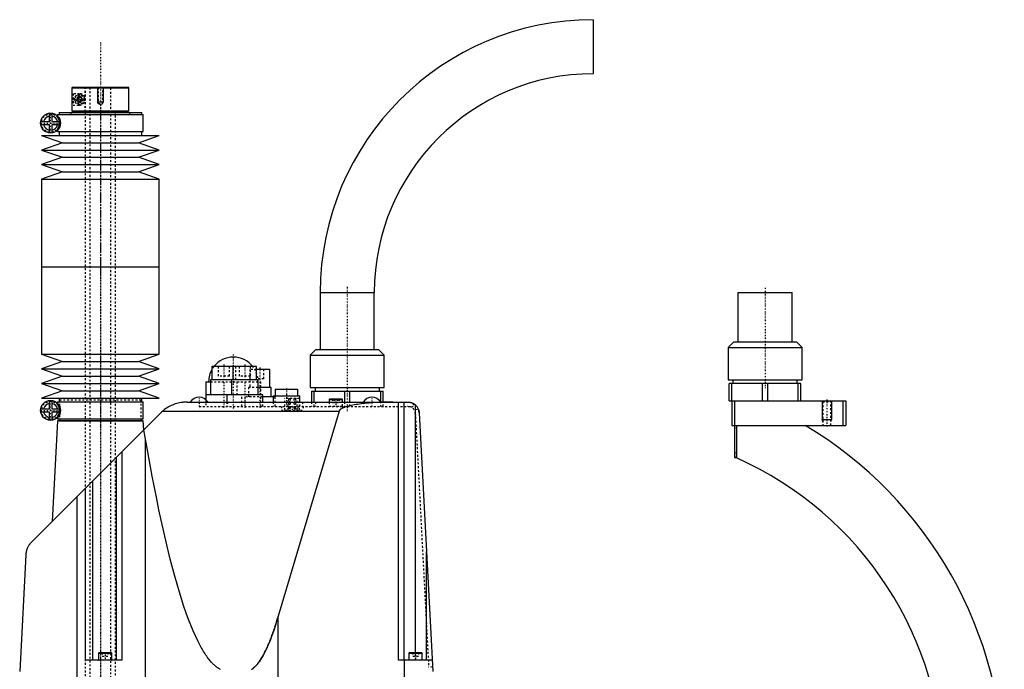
# Model space of a CAD drawing. Extents: x -392 to 171, y -1 to 595.
# Tile 5 of 5: x -392 to 126, y 253 to 595. Entities that reach past the tile are written whole.
import ezdxf

# ---------------------------------------------------------------- set-up
doc = ezdxf.new("R2010")
doc.units = 0
doc.linetypes.add('CENTER', pattern=[1.5, 0.45, -0.5, 0.05, -0.5])
doc.linetypes.add('DASHED', pattern=[2, 1, -1])
for name, color, linetype in [('AM_0', 7, 'CONTINUOUS'), ('AM_10', 7, 'CONTINUOUS'), ('AM_3', 7, 'DASHED'), ('AM_7', 7, 'CENTER')]:
    doc.layers.add(name, color=color, linetype=linetype)

msp = doc.modelspace()

# ---------------------------------------------------------------- linework, layer by layer
at = {"layer": 'AM_0', "color": 7, "linetype": 'CONTINUOUS'}
for p, q in [((-90.45, 595), (-90.45, 566.5)), ((-364.48, 559.5), (-364.98, 559)), ((-364.98, 559), (-335, 559)), ((-364.98, 559), (-364.98, 547)), ((-364.48, 559.5), (-335.5, 559.5)), ((-335, 559), (-335.5, 559.5)), ((-335, 547), (-335, 559)), ((-376.85, 541.4), (-376.85, 545.72)), ((-375.65, 545.72), (-375.65, 541.4)), ((-372.55, 545), (-372.55, 544.22)), ((-372.55, 545), (-327.45, 545)), ((-371.75, 546), (-371.75, 545)), ((-371.75, 546), (-328.25, 546)), ((-364.98, 547), (-335, 547)), ((-364.98, 547), (-364.48, 546.5)), ((-364.48, 546.5), (-335.5, 546.5)), ((-358, 546.5), (-358, 546)), ((-342, 546), (-342, 546.5)), ((-335.5, 546.5), (-335, 547)), ((-328.25, 545), (-328.25, 546)), ((-327.45, 536), (-327.45, 545)), ((-381.42, 541.4), (-376.85, 541.4)), ((-376.85, 539.6), (-381.42, 539.6)), ((-376.85, 535.28), (-376.85, 539.6)), ((-375.65, 541.4), (-371.08, 541.4)), ((-375.65, 539.6), (-375.65, 535.28)), ((-371.08, 539.6), (-375.65, 539.6)), ((-372.55, 536.78), (-372.55, 536)), ((-372.55, 536), (-327.45, 536)), ((-371.75, 536), (-371.75, 534)), ((-328.25, 534), (-328.25, 536)), ((-381, 534), (-370, 530.15)), ((-381, 534), (-319, 534)), ((-370, 530.15), (-381, 526.31)), ((-370, 530.15), (-330, 530.15)), ((-330, 530.15), (-319, 534)), ((-319, 526.31), (-330, 530.15)), ((-381, 526.31), (-370, 522.47)), ((-381, 526.31), (-319, 526.31)), ((-330, 522.47), (-319, 526.31)), ((-370, 522.47), (-381, 518.62)), ((-381, 518.62), (-370, 514.77)), ((-381, 518.62), (-319, 518.62)), ((-370, 522.47), (-330, 522.47)), ((-319, 518.62), (-330, 522.47)), ((-330, 514.77), (-319, 518.62)), ((-370, 514.77), (-381, 510.93)), ((-370, 514.77), (-330, 514.77)), ((-319, 510.93), (-330, 514.77)), ((-381, 510.93), (-381, 464.79)), ((-381, 510.93), (-319, 510.93)), ((-319, 464.79), (-319, 510.93)), ((-381, 464.79), (-319, 464.79)), ((-381, 464.79), (-381, 418.65)), ((-381, 464.79), (-319, 464.79)), ((-319, 418.65), (-319, 464.79)), ((-234.25, 451.2), (-234.25, 421.2)), ((-234.25, 451.2), (-205.75, 451.2)), ((-205.75, 421.2), (-205.75, 451.2)), ((-14.25, 451.2), (-14.25, 425.2)), ((-14.25, 451.2), (14.25, 451.2)), ((14.25, 425.2), (14.25, 451.2)), ((-16.5, 425.2), (-19.5, 422.2)), ((-16.5, 425.2), (16.5, 425.2)), ((19.5, 422.2), (16.5, 425.2)), ((-236.5, 421.2), (-239.5, 418.2)), ((-236.5, 421.2), (-203.5, 421.2)), ((-200.5, 418.2), (-203.5, 421.2)), ((-19.5, 422.2), (-19.5, 405.2)), ((-19.5, 422.2), (19.5, 422.2)), ((19.5, 405.2), (19.5, 422.2)), ((-381, 418.65), (-370, 414.81)), ((-381, 418.65), (-319, 418.65)), ((-370, 414.81), (-381, 410.96)), ((-370, 414.81), (-330, 414.81)), ((-330, 414.81), (-319, 418.65)), ((-319, 410.96), (-330, 414.81)), ((-239.5, 418.2), (-239.5, 401.2)), ((-239.5, 418.2), (-200.5, 418.2)), ((-200.5, 401.2), (-200.5, 418.2)), ((-381, 410.96), (-370, 407.12)), ((-381, 410.96), (-319, 410.96)), ((-330, 407.12), (-319, 410.96)), ((-291.25, 412.2), (-291.25, 405.2)), ((-267.75, 412.2), (-291.25, 412.2)), ((-280.25, 412.2), (-280.25, 405.2)), ((-267.75, 405.2), (-267.75, 412.2)), ((-260.75, 410.7), (-267.75, 410.7)), ((-260.75, 401.2), (-260.75, 410.7)), ((-370, 407.12), (-381, 403.27)), ((-370, 407.12), (-330, 407.12)), ((-319, 403.27), (-330, 407.12)), ((-292, 405.2), (-292, 397.2)), ((-267, 405.2), (-292, 405.2)), ((-281, 405.2), (-281, 397.2)), ((-267, 397.2), (-267, 405.2)), ((-19.5, 405.2), (19.5, 405.2)), ((-16.89, 405.2), (-16.89, 403.2)), ((16.89, 403.2), (16.89, 405.2)), ((-381, 403.27), (-370, 399.43)), ((-381, 403.27), (-319, 403.27)), ((-370, 399.43), (-381, 395.58)), ((-370, 399.43), (-330, 399.43)), ((-330, 399.43), (-319, 403.27)), ((-319, 395.58), (-330, 399.43)), ((-294.5, 404.2), (-294.5, 394.78)), ((-294.5, 404.2), (-292, 404.2)), ((-260, 401.2), (-267, 401.2)), ((-260, 396.2), (-260, 401.2)), ((-258, 400.2), (-258, 396.7)), ((-258, 400.2), (-246, 400.2)), ((-246, 396.7), (-246, 400.2)), ((-239.5, 401.2), (-200.5, 401.2)), ((-236.9, 401.2), (-236.9, 399.2)), ((-203.1, 399.2), (-203.1, 401.2)), ((-18.85, 394.2), (-18.85, 403.2)), ((18.85, 403.2), (-18.85, 403.2)), ((-17.44, 394.2), (-17.44, 403.2)), ((-1.41, 394.2), (-1.41, 403.2)), ((1.41, 394.2), (1.41, 403.2)), ((17.44, 394.2), (17.44, 403.2)), ((18.85, 394.2), (18.85, 403.2)), ((-381, 395.58), (-319, 395.58)), ((-376.85, 389.98), (-376.85, 394.3)), ((-375.65, 394.3), (-375.65, 389.98)), ((-371.75, 395.58), (-371.75, 393.58)), ((-328.25, 393.58), (-328.25, 395.58)), ((-264.5, 397.2), (-294.5, 397.2)), ((-283.5, 397.2), (-283.5, 393.5)), ((-264.5, 393.5), (-264.5, 397.2)), ((-259, 396.2), (-264.5, 396.2)), ((-259, 396.7), (-259, 393.5)), ((-259, 396.7), (-245, 396.7)), ((-245, 393.5), (-245, 396.7)), ((-238.85, 399.2), (-201.15, 399.2)), ((-238.85, 399.2), (-238.85, 393.5)), ((-237.44, 393.5), (-237.44, 399.2)), ((-229.1, 395.2), (-229.5, 394.8)), ((-229.5, 394.8), (-229.5, 393.5)), ((-229.5, 394.8), (-222.5, 394.8)), ((-229.1, 395.2), (-222.9, 395.2)), ((-222.5, 394.8), (-222.9, 395.2)), ((-222.5, 393.5), (-222.5, 394.8)), ((-221.41, 399.2), (-221.41, 393.5)), ((-218.59, 393.5), (-218.59, 399.2)), ((-202.56, 399.2), (-202.56, 393.84)), ((-201.15, 393.5), (-201.15, 399.2)), ((-18.85, 394.2), (42.5, 394.2)), ((-17.5, 394.2), (-17.5, 381.2)), ((-16, 394.2), (-16, 364.2)), ((41, 394.2), (41, 381.2)), ((42.5, 394.2), (42.5, 381.2)), ((-381.42, 389.98), (-376.85, 389.98)), ((-375.65, 389.98), (-371.08, 389.98)), ((-372.55, 393.58), (-372.55, 392.8)), ((-372.55, 393.58), (-327.45, 393.58)), ((-327.45, 384.58), (-327.45, 393.58)), ((-304.21, 393.5), (-188.14, 393.5)), ((-193, 257.5), (-193, 393.5)), ((-190, 257.5), (-190, 393.5)), ((-184, 261.5), (-184, 391.85)), ((-386.36, 319.57), (-318.36, 387.64)), ((-376.85, 388.18), (-381.42, 388.18)), ((-376.85, 383.86), (-376.85, 388.18)), ((-375.65, 388.18), (-375.65, 383.86)), ((-371.08, 388.18), (-375.65, 388.18)), ((-372.55, 385.36), (-372.55, 384.58)), ((-372.55, 384.58), (-327.45, 384.58)), ((-371.75, 384.58), (-371.75, 383.58)), ((-328.25, 383.58), (-328.25, 384.58)), ((-317.14, 388.76), (-224.27, 388.76)), ((-224.27, 388.76), (-256.35, 280.58)), ((-182.14, 387.81), (-175, 251.5)), ((-372.57, 383.5), (-375.34, 330.6)), ((-327.43, 383.5), (-372.57, 383.5)), ((-371.75, 383.58), (-328.25, 383.58)), ((-371.5, 383.58), (-371.5, 383.5)), ((-328.5, 383.5), (-328.5, 383.58)), ((-327.18, 378.81), (-327.43, 383.5)), ((-326.23, 373.93), (-327.09, 378.9)), ((-17.5, 381.2), (42.5, 381.2)), ((-15, 381.2), (-15, 364.02)), ((-326.23, 202.5), (-326.23, 373.93)), ((-341.69, 364.29), (-341.69, 257.5)), ((-338.69, 367.29), (-338.69, 257.5)), ((-16, 364.2), (-15, 364.2)), ((-357.91, 257.5), (-357.91, 348.05)), ((-357.81, 257.5), (-357.81, 348.15)), ((-354.07, 257.5), (-354.07, 351.89)), ((-362.3, 202.5), (-362.3, 343.66)), ((-389.28, 312.91), (-392.5, 251.5)), ((-178.31, 257.5), (-178.31, 314.66)), ((-256.35, 202.5), (-256.35, 280.58)), ((-350.6, 261.5), (-351, 261.1)), ((-351, 261.1), (-351, 257.6)), ((-351, 261.1), (-344, 261.1)), ((-350.6, 261.5), (-344.4, 261.5)), ((-344, 261.1), (-344.4, 261.5)), ((-344, 257.6), (-344, 261.1)), ((-187.1, 261.5), (-187.5, 261.1)), ((-187.5, 261.1), (-187.5, 257.6)), ((-187.5, 261.1), (-180.5, 261.1)), ((-187.1, 261.5), (-180.9, 261.5)), ((-180.5, 261.1), (-180.9, 261.5)), ((-180.5, 257.6), (-180.5, 261.1)), ((-338.69, 257.5), (-357.91, 257.5)), ((-351, 257.6), (-344, 257.6)), ((-175.31, 257.5), (-193, 257.5)), ((-189.87, 202.5), (-189.87, 257.5)), ((-187.5, 257.6), (-180.5, 257.6))]:
    msp.add_line(p, q, dxfattribs=at)
for points in [[(-359.75, 553, 0), (-359.75, 552.99, 0), (-359.75, 552.98, 0), (-359.75, 552.96, 0), (-359.75, 552.96, 0), (-359.75, 552.95, 0), (-359.75, 552.93, 0), (-359.75, 552.92, 0), (-359.75, 552.9, 0), (-359.75, 552.89, 0), (-359.76, 552.87, 0), (-359.76, 552.87, 0), (-359.76, 552.86, 0), (-359.76, 552.85, 0), (-359.76, 552.83, 0), (-359.76, 552.82, 0), (-359.77, 552.8, 0), (-359.77, 552.79, 0), (-359.77, 552.78, 0), (-359.77, 552.77, 0), (-359.77, 552.76, 0), (-359.78, 552.74, 0), (-359.78, 552.73, 0), (-359.78, 552.73, 0), (-359.78, 552.71, 0), (-359.79, 552.7, 0), (-359.79, 552.69, 0), (-359.79, 552.68, 0), (-359.79, 552.67, 0), (-359.8, 552.66, 0), (-359.8, 552.64, 0), (-359.81, 552.63, 0), (-359.81, 552.61, 0), (-359.81, 552.61, 0), (-359.82, 552.6, 0), (-359.82, 552.58, 0), (-359.83, 552.57, 0), (-359.83, 552.56, 0), (-359.84, 552.54, 0), (-359.84, 552.53, 0), (-359.84, 552.52, 0), (-359.85, 552.52, 0), (-359.85, 552.5, 0), (-359.86, 552.49, 0), (-359.86, 552.48, 0), (-359.87, 552.46, 0), (-359.88, 552.45, 0), (-359.88, 552.44, 0), (-359.88, 552.44, 0), (-359.89, 552.42, 0), (-359.9, 552.41, 0), (-359.9, 552.4, 0), (-359.91, 552.39, 0), (-359.92, 552.38, 0), (-359.92, 552.37, 0), (-359.92, 552.36, 0), (-359.93, 552.35, 0), (-359.94, 552.34, 0), (-359.95, 552.33, 0), (-359.95, 552.32, 0), (-359.96, 552.3, 0), (-359.97, 552.3, 0), (-359.97, 552.29, 0), (-359.98, 552.28, 0), (-359.98, 552.27, 0), (-359.99, 552.27, 0), (-360.01, 552.23, 0), (-360.06, 552.17, 0), (-360.11, 552.12, 0), (-360.17, 552.07, 0), (-360.22, 552.02, 0), (-360.28, 551.98, 0), (-360.31, 551.96, 0), (-360.34, 551.94, 0), (-360.4, 551.9, 0), (-360.47, 551.87, 0), (-360.5, 551.86, 0), (-360.53, 551.84, 0), (-360.59, 551.82, 0), (-360.66, 551.8, 0), (-360.69, 551.79, 0), (-360.72, 551.78, 0), (-360.79, 551.77, 0), (-360.85, 551.76, 0), (-360.91, 551.75, 0), (-360.97, 551.75, 0), (-361.03, 551.75, 0), (-361.06, 551.75, 0), (-361.09, 551.75, 0), (-361.15, 551.76, 0), (-361.22, 551.77, 0), (-361.28, 551.78, 0), (-361.34, 551.8, 0), (-361.4, 551.81, 0), (-361.43, 551.83, 0), (-361.46, 551.84, 0), (-361.51, 551.86, 0), (-361.57, 551.89, 0), (-361.63, 551.92, 0), (-361.68, 551.95, 0), (-361.74, 551.99, 0), (-361.76, 552.01, 0), (-361.79, 552.03, 0), (-361.84, 552.07, 0), (-361.89, 552.12, 0), (-361.93, 552.17, 0), (-361.97, 552.22, 0), (-362.02, 552.27, 0), (-362.04, 552.3, 0), (-362.06, 552.33, 0), (-362.08, 552.37, 0), (-362.09, 552.38, 0), (-362.09, 552.39, 0), (-362.1, 552.4, 0), (-362.1, 552.4, 0), (-362.1, 552.42, 0), (-362.11, 552.43, 0), (-362.12, 552.44, 0), (-362.12, 552.45, 0), (-362.13, 552.46, 0), (-362.13, 552.47, 0), (-362.13, 552.47, 0), (-362.14, 552.49, 0), (-362.14, 552.5, 0), (-362.15, 552.51, 0), (-362.16, 552.52, 0), (-362.16, 552.54, 0), (-362.16, 552.54, 0), (-362.17, 552.55, 0), (-362.17, 552.56, 0), (-362.18, 552.57, 0), (-362.18, 552.59, 0), (-362.18, 552.6, 0), (-362.19, 552.61, 0), (-362.19, 552.62, 0), (-362.19, 552.63, 0), (-362.2, 552.64, 0), (-362.2, 552.65, 0), (-362.2, 552.67, 0), (-362.21, 552.68, 0), (-362.21, 552.69, 0), (-362.21, 552.7, 0), (-362.22, 552.71, 0), (-362.22, 552.72, 0), (-362.22, 552.73, 0), (-362.22, 552.74, 0), (-362.22, 552.75, 0), (-362.23, 552.76, 0), (-362.23, 552.78, 0), (-362.23, 552.78, 0), (-362.23, 552.79, 0), (-362.23, 552.8, 0), (-362.24, 552.82, 0), (-362.24, 552.83, 0), (-362.24, 552.85, 0), (-362.24, 552.86, 0), (-362.24, 552.87, 0), (-362.24, 552.88, 0), (-362.25, 552.89, 0), (-362.25, 552.91, 0), (-362.25, 552.92, 0), (-362.25, 552.93, 0), (-362.25, 552.95, 0), (-362.25, 552.96, 0), (-362.25, 552.96, 0), (-362.25, 552.98, 0), (-362.25, 552.99, 0), (-362.25, 553, 0), (-362.25, 553.01, 0), (-362.25, 553.02, 0), (-362.25, 553.04, 0), (-362.25, 553.04, 0), (-362.25, 553.05, 0), (-362.25, 553.07, 0), (-362.25, 553.08, 0), (-362.25, 553.09, 0), (-362.25, 553.11, 0), (-362.24, 553.12, 0), (-362.24, 553.13, 0), (-362.24, 553.14, 0), (-362.24, 553.15, 0), (-362.24, 553.17, 0), (-362.24, 553.18, 0), (-362.23, 553.2, 0), (-362.23, 553.21, 0), (-362.23, 553.22, 0), (-362.23, 553.22, 0), (-362.23, 553.24, 0), (-362.22, 553.25, 0), (-362.22, 553.26, 0), (-362.22, 553.27, 0), (-362.22, 553.28, 0), (-362.22, 553.29, 0), (-362.21, 553.3, 0), (-362.21, 553.31, 0), (-362.21, 553.32, 0), (-362.2, 553.33, 0), (-362.2, 553.35, 0), (-362.2, 553.36, 0), (-362.19, 553.37, 0), (-362.19, 553.38, 0), (-362.19, 553.39, 0), (-362.18, 553.4, 0), (-362.18, 553.41, 0), (-362.18, 553.43, 0), (-362.17, 553.44, 0), (-362.17, 553.45, 0), (-362.16, 553.46, 0), (-362.16, 553.46, 0), (-362.16, 553.48, 0), (-362.15, 553.49, 0), (-362.14, 553.5, 0), (-362.14, 553.51, 0), (-362.13, 553.53, 0), (-362.13, 553.53, 0), (-362.13, 553.54, 0), (-362.12, 553.55, 0), (-362.12, 553.56, 0), (-362.11, 553.57, 0), (-362.1, 553.58, 0), (-362.1, 553.6, 0), (-362.1, 553.6, 0), (-362.09, 553.61, 0), (-362.09, 553.62, 0), (-362.08, 553.63, 0), (-362.06, 553.67, 0), (-362.04, 553.7, 0), (-362.02, 553.73, 0), (-361.97, 553.78, 0), (-361.93, 553.83, 0), (-361.89, 553.88, 0), (-361.84, 553.93, 0), (-361.79, 553.97, 0), (-361.76, 553.99, 0), (-361.74, 554.01, 0), (-361.68, 554.05, 0), (-361.63, 554.08, 0), (-361.57, 554.11, 0), (-361.51, 554.14, 0), (-361.46, 554.16, 0), (-361.43, 554.17, 0), (-361.4, 554.19, 0), (-361.34, 554.2, 0), (-361.28, 554.22, 0), (-361.22, 554.23, 0), (-361.15, 554.24, 0), (-361.09, 554.25, 0), (-361.06, 554.25, 0), (-361.03, 554.25, 0), (-360.97, 554.25, 0), (-360.91, 554.25, 0), (-360.85, 554.24, 0), (-360.79, 554.23, 0), (-360.72, 554.22, 0), (-360.69, 554.21, 0), (-360.66, 554.2, 0), (-360.59, 554.18, 0), (-360.53, 554.16, 0), (-360.5, 554.14, 0), (-360.47, 554.13, 0), (-360.4, 554.1, 0), (-360.34, 554.06, 0), (-360.31, 554.04, 0), (-360.28, 554.02, 0), (-360.22, 553.98, 0), (-360.17, 553.93, 0), (-360.11, 553.88, 0), (-360.06, 553.83, 0), (-360.01, 553.77, 0), (-359.99, 553.73, 0), (-359.98, 553.73, 0), (-359.98, 553.72, 0), (-359.97, 553.71, 0), (-359.97, 553.7, 0), (-359.96, 553.7, 0), (-359.95, 553.68, 0), (-359.95, 553.67, 0), (-359.94, 553.66, 0), (-359.93, 553.65, 0), (-359.92, 553.64, 0), (-359.92, 553.63, 0), (-359.92, 553.62, 0), (-359.91, 553.61, 0), (-359.9, 553.6, 0), (-359.9, 553.59, 0), (-359.89, 553.58, 0), (-359.88, 553.56, 0), (-359.88, 553.56, 0), (-359.88, 553.55, 0), (-359.87, 553.54, 0), (-359.86, 553.52, 0), (-359.86, 553.51, 0), (-359.85, 553.5, 0), (-359.85, 553.48, 0), (-359.84, 553.48, 0), (-359.84, 553.47, 0), (-359.84, 553.46, 0), (-359.83, 553.44, 0), (-359.83, 553.43, 0), (-359.82, 553.42, 0), (-359.82, 553.4, 0), (-359.81, 553.39, 0), (-359.81, 553.39, 0), (-359.81, 553.37, 0), (-359.8, 553.36, 0), (-359.8, 553.34, 0), (-359.79, 553.33, 0), (-359.79, 553.32, 0), (-359.79, 553.31, 0), (-359.79, 553.3, 0), (-359.78, 553.29, 0), (-359.78, 553.27, 0), (-359.78, 553.27, 0), (-359.78, 553.26, 0), (-359.77, 553.24, 0), (-359.77, 553.23, 0), (-359.77, 553.22, 0), (-359.77, 553.21, 0), (-359.77, 553.2, 0), (-359.76, 553.18, 0), (-359.76, 553.17, 0), (-359.76, 553.15, 0), (-359.76, 553.14, 0), (-359.76, 553.13, 0), (-359.76, 553.13, 0), (-359.75, 553.11, 0), (-359.75, 553.1, 0), (-359.75, 553.08, 0), (-359.75, 553.07, 0), (-359.75, 553.05, 0), (-359.75, 553.04, 0), (-359.75, 553.04, 0), (-359.75, 553.02, 0), (-359.75, 553.01, 0), (-359.75, 553, 0)], [(-304.21, 393.5, 0), (-304.57, 393.5, 0), (-305.3, 393.47, 0), (-306.04, 393.42, 0), (-306.41, 393.38, 0), (-306.79, 393.33, 0), (-307.55, 393.22, 0), (-308.31, 393.08, 0), (-309.07, 392.9, 0), (-309.83, 392.7, 0), (-310.57, 392.46, 0), (-310.94, 392.33, 0), (-311.31, 392.2, 0), (-312.03, 391.91, 0), (-312.74, 391.59, 0), (-313.42, 391.26, 0), (-314.1, 390.89, 0), (-314.79, 390.48, 0), (-315.13, 390.26, 0), (-315.48, 390.03, 0), (-316.16, 389.54, 0), (-316.55, 389.25, 0), (-316.65, 389.16, 0), (-316.76, 389.07, 0), (-316.82, 389.03, 0), (-316.87, 388.98, 0), (-316.98, 388.9, 0), (-317.09, 388.81, 0), (-317.14, 388.76, 0)], [(-196.02, 393.5, 0), (-197.22, 393.5, 0), (-199.59, 393.46, 0), (-201.94, 393.39, 0), (-203.11, 393.34, 0), (-204.25, 393.28, 0), (-206.51, 393.14, 0), (-208.68, 392.97, 0), (-210.77, 392.77, 0), (-212.75, 392.53, 0), (-214.61, 392.27, 0), (-215.5, 392.13, 0), (-216.34, 391.98, 0), (-217.93, 391.66, 0), (-219.36, 391.33, 0), (-220.62, 390.97, 0), (-221.28, 390.75, 0), (-221.46, 390.69, 0), (-221.63, 390.63, 0), (-221.71, 390.59, 0), (-221.8, 390.56, 0), (-221.96, 390.5, 0), (-222.11, 390.43, 0), (-222.26, 390.37, 0), (-222.41, 390.3, 0), (-222.55, 390.24, 0), (-222.62, 390.2, 0), (-222.69, 390.17, 0), (-222.82, 390.1, 0), (-222.94, 390.04, 0), (-223, 390, 0), (-223.06, 389.97, 0), (-223.18, 389.9, 0), (-223.28, 389.84, 0), (-223.34, 389.8, 0), (-223.39, 389.77, 0), (-223.49, 389.7, 0), (-223.58, 389.63, 0), (-223.67, 389.56, 0), (-223.75, 389.49, 0), (-223.82, 389.42, 0), (-223.86, 389.39, 0), (-223.9, 389.36, 0), (-223.96, 389.29, 0), (-224.02, 389.22, 0), (-224.07, 389.15, 0), (-224.12, 389.08, 0), (-224.17, 389.01, 0), (-224.19, 388.97, 0), (-224.2, 388.94, 0), (-224.24, 388.87, 0), (-224.25, 388.83, 0), (-224.26, 388.81, 0), (-224.26, 388.8, 0), (-224.26, 388.8, 0), (-224.26, 388.79, 0), (-224.27, 388.78, 0), (-224.27, 388.77, 0), (-224.27, 388.76, 0)], [(-188.14, 393.5, 0), (-188.04, 393.5, 0), (-187.83, 393.49, 0), (-187.62, 393.48, 0), (-187.51, 393.47, 0), (-187.4, 393.46, 0), (-187.17, 393.42, 0), (-186.93, 393.38, 0), (-186.69, 393.32, 0), (-186.43, 393.25, 0), (-186.18, 393.17, 0), (-186.05, 393.13, 0), (-185.92, 393.08, 0), (-185.67, 392.97, 0), (-185.42, 392.85, 0), (-185.18, 392.72, 0), (-184.95, 392.59, 0), (-184.73, 392.44, 0), (-184.62, 392.36, 0), (-184.51, 392.28, 0), (-184.3, 392.12, 0), (-184.1, 391.94, 0), (-184, 391.85, 0)], [(-188.14, 393.5, 0), (-188.05, 393.5, 0), (-187.89, 393.5, 0), (-187.73, 393.49, 0), (-187.65, 393.48, 0), (-187.57, 393.47, 0), (-187.41, 393.46, 0), (-187.25, 393.43, 0), (-187.09, 393.41, 0), (-186.93, 393.38, 0), (-186.77, 393.34, 0), (-186.69, 393.32, 0), (-186.61, 393.3, 0), (-186.45, 393.26, 0), (-186.3, 393.21, 0), (-186.15, 393.16, 0), (-185.99, 393.1, 0), (-185.84, 393.04, 0), (-185.77, 393.01, 0), (-185.69, 392.98, 0), (-185.55, 392.91, 0), (-185.4, 392.84, 0), (-185.33, 392.8, 0)], [(-182.56, 389.71, 0), (-182.54, 389.66, 0), (-182.5, 389.56, 0), (-182.46, 389.46, 0), (-182.45, 389.41, 0), (-182.43, 389.36, 0), (-182.4, 389.25, 0), (-182.37, 389.15, 0), (-182.34, 389.04, 0), (-182.31, 388.94, 0), (-182.29, 388.83, 0), (-182.27, 388.78, 0), (-182.26, 388.73, 0), (-182.24, 388.62, 0), (-182.22, 388.51, 0), (-182.2, 388.41, 0), (-182.19, 388.3, 0), (-182.18, 388.19, 0), (-182.17, 388.14, 0), (-182.16, 388.08, 0), (-182.15, 387.98, 0), (-182.15, 387.87, 0), (-182.14, 387.81, 0)], [(-317.14, 388.76, 0), (-317.35, 388.58, 0), (-317.76, 388.21, 0), (-318.17, 387.83, 0), (-318.36, 387.64, 0)], [(-286.7, 252.45, 0), (-287.11, 252.67, 0), (-287.52, 252.9, 0), (-287.93, 253.15, 0), (-288.33, 253.43, 0), (-288.74, 253.72, 0), (-288.94, 253.88, 0), (-289.15, 254.04, 0), (-289.55, 254.38, 0), (-289.96, 254.74, 0), (-290.17, 254.92, 0), (-290.37, 255.12, 0), (-290.78, 255.52, 0), (-291.18, 255.94, 0), (-291.39, 256.16, 0), (-291.59, 256.39, 0), (-292, 256.85, 0), (-292.4, 257.34, 0), (-292.81, 257.84, 0), (-293.22, 258.37, 0), (-293.62, 258.92, 0), (-293.83, 259.2, 0), (-294.03, 259.49, 0), (-294.44, 260.08, 0), (-294.84, 260.7, 0), (-295.25, 261.33, 0), (-295.66, 261.98, 0), (-296.06, 262.66, 0), (-296.27, 263.01, 0), (-296.47, 263.36, 0), (-296.87, 264.07, 0), (-297.28, 264.81, 0), (-298.7, 267.57, 0), (-301.13, 272.88, 0), (-303.56, 278.95, 0), (-304.77, 282.27, 0), (-305.98, 285.78, 0), (-308.39, 293.36, 0), (-310.8, 301.69, 0), (-313.2, 310.76, 0), (-315.59, 320.58, 0), (-317.97, 331.15, 0), (-319.16, 336.71, 0), (-320.34, 342.45, 0), (-322.71, 354.49, 0), (-325.06, 367.27, 0), (-326.23, 373.93, 0)], [(-386.36, 319.57, 0), (-386.49, 319.44, 0), (-386.73, 319.18, 0), (-386.97, 318.91, 0), (-387.08, 318.77, 0), (-387.19, 318.63, 0), (-387.41, 318.34, 0), (-387.62, 318.03, 0), (-387.83, 317.7, 0), (-388.03, 317.36, 0), (-388.22, 317.01, 0), (-388.31, 316.83, 0), (-388.39, 316.64, 0), (-388.56, 316.26, 0), (-388.71, 315.86, 0), (-388.84, 315.45, 0), (-388.92, 315.2, 0), (-388.94, 315.13, 0), (-388.96, 315.06, 0), (-388.97, 315.03, 0), (-388.97, 314.99, 0), (-388.99, 314.92, 0), (-389.01, 314.85, 0), (-389.03, 314.77, 0), (-389.05, 314.7, 0), (-389.06, 314.62, 0), (-389.07, 314.59, 0), (-389.08, 314.55, 0), (-389.09, 314.47, 0), (-389.11, 314.4, 0), (-389.12, 314.36, 0), (-389.12, 314.32, 0), (-389.14, 314.25, 0), (-389.15, 314.17, 0), (-389.16, 314.13, 0), (-389.16, 314.09, 0), (-389.17, 314.02, 0), (-389.19, 313.94, 0), (-389.2, 313.86, 0), (-389.21, 313.78, 0), (-389.22, 313.7, 0), (-389.22, 313.66, 0), (-389.23, 313.62, 0), (-389.24, 313.54, 0), (-389.24, 313.46, 0), (-389.25, 313.38, 0), (-389.26, 313.29, 0), (-389.26, 313.21, 0), (-389.27, 313.17, 0), (-389.27, 313.13, 0), (-389.28, 313.04, 0), (-389.28, 312.96, 0), (-389.28, 312.91, 0)], [(-256.35, 280.58, 0), (-256.83, 278.99, 0), (-257.78, 275.95, 0), (-258.74, 273.08, 0), (-259.22, 271.71, 0), (-259.7, 270.39, 0), (-260.67, 267.88, 0), (-261.63, 265.54, 0), (-262.59, 263.39, 0), (-263.56, 261.41, 0), (-264.52, 259.62, 0), (-265.01, 258.78, 0), (-265.49, 258, 0), (-266.46, 256.56, 0), (-267.02, 255.8, 0), (-267.18, 255.6, 0), (-267.35, 255.4, 0), (-267.43, 255.3, 0), (-267.51, 255.2, 0), (-267.67, 255.01, 0), (-267.83, 254.83, 0), (-267.99, 254.65, 0), (-268.15, 254.47, 0), (-268.31, 254.3, 0), (-268.39, 254.22, 0), (-268.48, 254.14, 0), (-268.64, 253.98, 0), (-268.8, 253.82, 0), (-268.96, 253.68, 0), (-269.12, 253.53, 0), (-269.28, 253.39, 0), (-269.36, 253.32, 0), (-269.44, 253.26, 0), (-269.61, 253.13, 0), (-269.77, 253, 0), (-269.93, 252.88, 0), (-270.09, 252.77, 0), (-270.25, 252.66, 0), (-270.33, 252.6, 0)]]:
    msp.add_polyline3d(points, dxfattribs=at)
for centre in [(-376.25, 540.5), (-376.25, 389.08)]:
    msp.add_circle(centre, 5.25, dxfattribs=at)
for centre, radius, start, end in [((-90.45, 451.2), 143.8, 90, 180), ((-90.45, 451.2), 115.3, 90, 180), ((-376.25, 540.5), 3.75, 99.2069, 166.1135), ((-376.25, 540.5), 3.75, 193.8865, 260.7931), ((-376.25, 540.5), 3.75, 13.8865, 80.7931), ((-376.25, 540.5), 3.75, 279.2069, 346.1135), ((-280, 404.2), 13, 37.9799, 142.0201), ((-280, 404.2), 13, 149.9267, 180), ((-298, 390.33), 5.66, 34.0607, 145.9393), ((-207, 390.33), 5.66, 34.0607, 145.9393), ((-376.25, 389.08), 3.75, 99.2069, 166.1135), ((-376.25, 389.08), 3.75, 13.8865, 80.7931), ((-188.14, 387.5), 6, 3, 62.1059), ((-376.25, 389.08), 3.75, 193.8865, 260.7931), ((-376.25, 389.08), 3.75, 279.2069, 346.1135), ((-90, 196), 216, 0, 59.0267), ((-90, 196), 184, 0, 65.9453), ((-350.9, 257.6), 0.1, 180, 270), ((-344.1, 257.6), 0.1, 270, 0), ((-187.4, 257.6), 0.1, 180, 270), ((-180.6, 257.6), 0.1, 270, 0)]:
    msp.add_arc(centre, radius, start, end, dxfattribs=at)
at = {"layer": 'AM_10', "color": 7, "linetype": 'CONTINUOUS'}
for p, q in [((-351.5, 559.5), (-351.5, 551.5)), ((-348.5, 559.5), (-348.5, 551.5)), ((-348.5, 551.5), (-351.5, 551.5)), ((-351.23, 551.03), (-351.5, 551.5)), ((-348.77, 551.03), (-348.5, 551.5)), ((30, 394.2), (30, 384.2)), ((35, 394.2), (35, 384.2)), ((30.43, 383.2), (30, 384.2)), ((30, 384.2), (35, 384.2)), ((34.57, 383.2), (35, 384.2))]:
    msp.add_line(p, q, dxfattribs=at)
msp.add_arc((-361, 553), 0.974, 75, 15, dxfattribs=at)
at = {"layer": 'AM_3', "color": 6, "linetype": 'DASHED'}
for p, q in [((-361, 556), (-364.39, 556)), ((-364.39, 556), (-364.39, 550)), ((-358, 559.5), (-358, 546.5)), ((-357.96, 546.5), (-357.96, 559.5)), ((-355.75, 559.5), (-355.5, 559.25)), ((-355.5, 559.25), (-355.5, 90)), ((-355.5, 559.25), (-344.5, 559.25)), ((-351.5, 559.5), (-351.23, 559.23)), ((-351.23, 559.23), (-351.23, 550.75)), ((-351.23, 559.23), (-348.77, 559.23)), ((-348.77, 559.23), (-348.5, 559.5)), ((-348.77, 550.75), (-348.77, 559.23)), ((-344.5, 559.25), (-344.25, 559.5)), ((-344.5, 90), (-344.5, 559.25)), ((-364.39, 550), (-361, 550)), ((-362.25, 553.72), (-361, 554.44)), ((-362.25, 552.28), (-362.25, 553.72)), ((-361, 551.56), (-362.25, 552.28)), ((-361, 554.44), (-359.75, 553.72)), ((-359.75, 552.28), (-361, 551.56)), ((-359.75, 553.72), (-359.75, 552.28)), ((-351.23, 550.75), (-350, 550.42)), ((-351.23, 550.75), (-348.77, 550.75)), ((-350, 550.42), (-348.77, 550.75)), ((-365.5, 546), (-365.5, 545)), ((-364.73, 546.75), (-364.98, 547)), ((-358, 546), (-358, 133.5)), ((-342, 133.5), (-342, 546)), ((-334.5, 545), (-334.5, 546)), ((-372.55, 544.22), (-372.55, 543.56)), ((-371.44, 538.41), (-371.44, 542.59)), ((-372.55, 537.44), (-372.55, 536.78)), ((-288, 412.2), (-288, 407.2)), ((-282, 407.2), (-282, 412.2)), ((-278.75, 405.2), (-278.75, 412.2)), ((-277, 412.2), (-277, 407.2)), ((-271.25, 410.7), (-271.25, 401.2)), ((-267.75, 410.7), (-271.25, 410.7)), ((-271, 407.2), (-271, 412.2)), ((-268, 410.7), (-268, 405.7)), ((-264, 405.7), (-264, 410.7)), ((-282, 407.2), (-288, 407.2)), ((-278, 397.2), (-278, 405.2)), ((-271, 407.2), (-277, 407.2)), ((-264, 405.7), (-268, 405.7)), ((-292, 404.2), (-265.5, 404.2)), ((-272, 401.2), (-272, 396.2)), ((-267, 401.2), (-272, 401.2)), ((-265.5, 391.2), (-265.5, 404.2)), ((-371.5, 394.5), (-371.5, 383.58)), ((-328.5, 394.5), (-371.5, 394.5)), ((-328.5, 383.58), (-328.5, 394.5)), ((-294.5, 394.78), (-294.5, 391.2)), ((-275.5, 391.2), (-275.5, 397.2)), ((-274, 396.2), (-274, 391.2)), ((-264.5, 396.2), (-274, 396.2)), ((-258, 396.2), (-259, 396.2)), ((-258, 391.2), (-258, 396.2)), ((-252.89, 389.2), (-252.89, 395.3)), ((-245.09, 395.3), (-252.89, 395.3)), ((-251.13, 389.2), (-251.13, 395.3)), ((-251.12, 389.2), (-251.12, 395.3)), ((-250.92, 395.3), (-250.92, 390.3)), ((-249.92, 390.3), (-249.92, 395.3)), ((-248.08, 395.3), (-248.08, 390.3)), ((-247.08, 390.3), (-247.08, 395.3)), ((-246.33, 389.2), (-246.33, 395.3)), ((-246.32, 389.2), (-246.32, 395.3)), ((-245.09, 389.2), (-245.09, 395.3)), ((-227.73, 395.2), (-227.73, 393.2)), ((-226.87, 395.2), (-226.87, 393.2)), ((-225.13, 395.2), (-225.13, 393.2)), ((-224.27, 395.2), (-224.27, 393.2)), ((30, 394.2), (30.43, 393.77)), ((34.57, 393.77), (35, 394.2)), ((-372.55, 392.8), (-372.55, 392.14)), ((-371.44, 386.99), (-371.44, 391.17)), ((-298, 393.5), (-298, 391.2)), ((-298, 391.2), (-185.33, 391.2)), ((-283.5, 393.5), (-283.5, 391.2)), ((-283, 393.5), (-283, 391.2)), ((-264.5, 391.2), (-264.5, 393.5)), ((-259, 393.5), (-259, 391.2)), ((-254.7, 391.2), (-254.7, 389.2)), ((-254.7, 389.2), (-243.3, 389.2)), ((-250.92, 390.3), (-249.92, 390.3)), ((-250.71, 391.2), (-250.71, 389.2)), ((-250.55, 391.2), (-250.55, 389.2)), ((-248.08, 390.3), (-247.08, 390.3)), ((-247.45, 389.2), (-247.45, 391.2)), ((-246.11, 391.2), (-246.11, 389.2)), ((-245, 391.2), (-245, 393.5)), ((-243.53, 393.5), (-243.53, 391.2)), ((-243.3, 391.2), (-243.3, 389.2)), ((-238.85, 393.5), (-238.85, 391.2)), ((-237.44, 391.2), (-237.44, 393.5)), ((-236.69, 393.5), (-236.69, 391.2)), ((-229.5, 393.5), (-229.5, 391.3)), ((-229.5, 391.3), (-222.5, 391.3)), ((-227.73, 393.2), (-224.27, 393.2)), ((-222.5, 391.3), (-222.5, 393.5)), ((-221.41, 393.5), (-221.41, 391.2)), ((-218.59, 391.2), (-218.59, 393.5)), ((-202.56, 393.84), (-202.56, 391.2)), ((-201.15, 391.2), (-201.15, 393.5)), ((-185.33, 392.8), (-185.33, 391.2)), ((-184.26, 389.62), (-182.56, 389.71)), ((-184.26, 389.62), (-177.14, 253.75)), ((30.43, 393.77), (30.43, 381.2)), ((30.43, 393.77), (34.57, 393.77)), ((34.57, 381.2), (34.57, 393.77)), ((-372.55, 386.02), (-372.55, 385.36)), ((-184.2, 387.41), (-184.14, 387.41)), ((-15, 381.2), (21.16, 381.2)), ((-341.6, 257.5), (-341.6, 364.38)), ((-341.5, 257.5), (-341.5, 364.48)), ((-15, 364.2), (-15, 367.85)), ((-349, 261.5), (-349, 259.5)), ((-349, 259.5), (-346, 259.5)), ((-347.5, 261.5), (-347.5, 259.5)), ((-346, 261.5), (-346, 259.5)), ((-185.5, 261.5), (-185.5, 259.5)), ((-185.5, 259.5), (-182.5, 259.5)), ((-184, 257.5), (-184, 261.5)), ((-182.5, 261.5), (-182.5, 259.5)), ((-175.12, 253.85), (-177.14, 253.75))]:
    msp.add_line(p, q, dxfattribs=at)
for points in [[(-372.55, 537.44, 0), (-372.55, 537.45, 0), (-372.51, 537.49, 0), (-372.47, 537.55, 0), (-372.45, 537.56, 0), (-372.44, 537.58, 0), (-372.43, 537.59, 0), (-372.42, 537.6, 0), (-372.4, 537.63, 0), (-372.39, 537.65, 0), (-372.38, 537.66, 0), (-372.37, 537.68, 0), (-372.35, 537.71, 0), (-372.33, 537.74, 0), (-372.31, 537.75, 0), (-372.3, 537.77, 0), (-372.28, 537.8, 0), (-372.26, 537.84, 0), (-372.23, 537.88, 0), (-372.21, 537.91, 0), (-372.18, 537.96, 0), (-372.17, 537.98, 0), (-372.15, 538, 0), (-372.12, 538.05, 0), (-372.1, 538.1, 0), (-372.07, 538.15, 0), (-372.04, 538.2, 0), (-372.01, 538.26, 0), (-371.99, 538.28, 0), (-371.98, 538.31, 0), (-371.95, 538.38, 0), (-371.91, 538.44, 0), (-371.88, 538.51, 0), (-371.85, 538.58, 0), (-371.82, 538.65, 0), (-371.8, 538.69, 0), (-371.79, 538.73, 0), (-371.76, 538.81, 0), (-371.72, 538.9, 0), (-371.69, 538.99, 0), (-371.66, 539.09, 0), (-371.63, 539.19, 0), (-371.62, 539.25, 0), (-371.6, 539.3, 0), (-371.57, 539.42, 0), (-371.56, 539.5, 0), (-371.55, 539.52, 0), (-371.55, 539.54, 0), (-371.54, 539.55, 0), (-371.54, 539.56, 0), (-371.54, 539.58, 0), (-371.53, 539.61, 0), (-371.53, 539.63, 0), (-371.53, 539.65, 0), (-371.52, 539.67, 0), (-371.52, 539.68, 0), (-371.52, 539.7, 0), (-371.51, 539.72, 0), (-371.51, 539.74, 0), (-371.51, 539.77, 0), (-371.5, 539.79, 0), (-371.5, 539.81, 0), (-371.5, 539.83, 0), (-371.5, 539.84, 0), (-371.49, 539.86, 0), (-371.49, 539.89, 0), (-371.49, 539.91, 0), (-371.48, 539.93, 0), (-371.48, 539.96, 0), (-371.48, 539.97, 0), (-371.48, 539.98, 0), (-371.48, 540.01, 0), (-371.47, 540.03, 0), (-371.47, 540.05, 0), (-371.47, 540.06, 0), (-371.47, 540.08, 0), (-371.47, 540.11, 0), (-371.46, 540.12, 0), (-371.46, 540.13, 0), (-371.46, 540.16, 0), (-371.46, 540.18, 0), (-371.46, 540.21, 0), (-371.46, 540.23, 0), (-371.46, 540.26, 0), (-371.46, 540.27, 0), (-371.45, 540.29, 0), (-371.45, 540.31, 0), (-371.45, 540.34, 0), (-371.45, 540.36, 0), (-371.45, 540.39, 0), (-371.45, 540.41, 0), (-371.45, 540.42, 0), (-371.45, 540.44, 0), (-371.45, 540.46, 0), (-371.45, 540.49, 0), (-371.45, 540.5, 0), (-371.45, 540.51, 0), (-371.45, 540.54, 0), (-371.45, 540.56, 0), (-371.45, 540.58, 0), (-371.45, 540.59, 0), (-371.45, 540.61, 0), (-371.45, 540.64, 0), (-371.45, 540.66, 0), (-371.45, 540.69, 0), (-371.45, 540.71, 0), (-371.46, 540.73, 0), (-371.46, 540.74, 0), (-371.46, 540.77, 0), (-371.46, 540.79, 0), (-371.46, 540.82, 0), (-371.46, 540.84, 0), (-371.46, 540.87, 0), (-371.46, 540.88, 0), (-371.47, 540.89, 0), (-371.47, 540.92, 0), (-371.47, 540.94, 0), (-371.47, 540.95, 0), (-371.47, 540.97, 0), (-371.48, 540.99, 0), (-371.48, 541.02, 0), (-371.48, 541.03, 0), (-371.48, 541.04, 0), (-371.48, 541.07, 0), (-371.49, 541.09, 0), (-371.49, 541.11, 0), (-371.49, 541.14, 0), (-371.5, 541.16, 0), (-371.5, 541.17, 0), (-371.5, 541.19, 0), (-371.5, 541.21, 0), (-371.51, 541.23, 0), (-371.51, 541.26, 0), (-371.51, 541.28, 0), (-371.52, 541.3, 0), (-371.52, 541.32, 0), (-371.52, 541.33, 0), (-371.53, 541.35, 0), (-371.53, 541.37, 0), (-371.53, 541.39, 0), (-371.54, 541.42, 0), (-371.54, 541.44, 0), (-371.54, 541.45, 0), (-371.55, 541.46, 0), (-371.55, 541.48, 0), (-371.56, 541.5, 0), (-371.57, 541.58, 0), (-371.6, 541.7, 0), (-371.62, 541.75, 0), (-371.63, 541.81, 0), (-371.66, 541.91, 0), (-371.69, 542.01, 0), (-371.72, 542.1, 0), (-371.76, 542.19, 0), (-371.79, 542.27, 0), (-371.8, 542.31, 0), (-371.82, 542.35, 0), (-371.85, 542.42, 0), (-371.88, 542.49, 0), (-371.91, 542.56, 0), (-371.95, 542.62, 0), (-371.98, 542.69, 0), (-371.99, 542.72, 0), (-372.01, 542.74, 0), (-372.04, 542.8, 0), (-372.07, 542.85, 0), (-372.1, 542.9, 0), (-372.12, 542.95, 0), (-372.15, 543, 0), (-372.17, 543.02, 0), (-372.18, 543.04, 0), (-372.21, 543.09, 0), (-372.23, 543.12, 0), (-372.26, 543.16, 0), (-372.28, 543.2, 0), (-372.3, 543.23, 0), (-372.31, 543.25, 0), (-372.33, 543.26, 0), (-372.35, 543.29, 0), (-372.37, 543.32, 0), (-372.38, 543.34, 0), (-372.39, 543.35, 0), (-372.4, 543.37, 0), (-372.42, 543.4, 0), (-372.43, 543.41, 0), (-372.44, 543.42, 0), (-372.45, 543.44, 0), (-372.47, 543.45, 0), (-372.51, 543.51, 0), (-372.55, 543.55, 0), (-372.55, 543.56, 0)], [(-372.55, 386.02, 0), (-372.55, 386.03, 0), (-372.51, 386.07, 0), (-372.47, 386.13, 0), (-372.45, 386.14, 0), (-372.44, 386.16, 0), (-372.43, 386.17, 0), (-372.42, 386.18, 0), (-372.4, 386.21, 0), (-372.39, 386.23, 0), (-372.38, 386.24, 0), (-372.37, 386.26, 0), (-372.35, 386.29, 0), (-372.33, 386.32, 0), (-372.31, 386.33, 0), (-372.3, 386.35, 0), (-372.28, 386.38, 0), (-372.26, 386.42, 0), (-372.23, 386.46, 0), (-372.21, 386.49, 0), (-372.18, 386.54, 0), (-372.17, 386.56, 0), (-372.15, 386.58, 0), (-372.12, 386.63, 0), (-372.1, 386.68, 0), (-372.07, 386.73, 0), (-372.04, 386.78, 0), (-372.01, 386.84, 0), (-371.99, 386.86, 0), (-371.98, 386.89, 0), (-371.95, 386.96, 0), (-371.91, 387.02, 0), (-371.88, 387.09, 0), (-371.85, 387.16, 0), (-371.82, 387.23, 0), (-371.8, 387.27, 0), (-371.79, 387.31, 0), (-371.76, 387.39, 0), (-371.72, 387.48, 0), (-371.69, 387.57, 0), (-371.66, 387.67, 0), (-371.63, 387.77, 0), (-371.62, 387.83, 0), (-371.6, 387.88, 0), (-371.57, 388, 0), (-371.56, 388.08, 0), (-371.55, 388.1, 0), (-371.55, 388.12, 0), (-371.54, 388.13, 0), (-371.54, 388.14, 0), (-371.54, 388.16, 0), (-371.53, 388.19, 0), (-371.53, 388.21, 0), (-371.53, 388.23, 0), (-371.52, 388.25, 0), (-371.52, 388.26, 0), (-371.52, 388.28, 0), (-371.51, 388.3, 0), (-371.51, 388.32, 0), (-371.51, 388.35, 0), (-371.5, 388.37, 0), (-371.5, 388.39, 0), (-371.5, 388.41, 0), (-371.5, 388.42, 0), (-371.49, 388.44, 0), (-371.49, 388.47, 0), (-371.49, 388.49, 0), (-371.48, 388.51, 0), (-371.48, 388.54, 0), (-371.48, 388.55, 0), (-371.48, 388.56, 0), (-371.48, 388.59, 0), (-371.47, 388.61, 0), (-371.47, 388.63, 0), (-371.47, 388.64, 0), (-371.47, 388.66, 0), (-371.47, 388.69, 0), (-371.46, 388.7, 0), (-371.46, 388.71, 0), (-371.46, 388.74, 0), (-371.46, 388.76, 0), (-371.46, 388.79, 0), (-371.46, 388.81, 0), (-371.46, 388.84, 0), (-371.46, 388.85, 0), (-371.45, 388.87, 0), (-371.45, 388.89, 0), (-371.45, 388.92, 0), (-371.45, 388.94, 0), (-371.45, 388.97, 0), (-371.45, 388.99, 0), (-371.45, 389, 0), (-371.45, 389.02, 0), (-371.45, 389.04, 0), (-371.45, 389.07, 0), (-371.45, 389.08, 0), (-371.45, 389.09, 0), (-371.45, 389.12, 0), (-371.45, 389.14, 0), (-371.45, 389.16, 0), (-371.45, 389.17, 0), (-371.45, 389.19, 0), (-371.45, 389.22, 0), (-371.45, 389.24, 0), (-371.45, 389.27, 0), (-371.45, 389.29, 0), (-371.46, 389.31, 0), (-371.46, 389.32, 0), (-371.46, 389.35, 0), (-371.46, 389.37, 0), (-371.46, 389.4, 0), (-371.46, 389.42, 0), (-371.46, 389.45, 0), (-371.46, 389.46, 0), (-371.47, 389.47, 0), (-371.47, 389.5, 0), (-371.47, 389.52, 0), (-371.47, 389.53, 0), (-371.47, 389.55, 0), (-371.48, 389.57, 0), (-371.48, 389.6, 0), (-371.48, 389.61, 0), (-371.48, 389.62, 0), (-371.48, 389.65, 0), (-371.49, 389.67, 0), (-371.49, 389.69, 0), (-371.49, 389.72, 0), (-371.5, 389.74, 0), (-371.5, 389.75, 0), (-371.5, 389.77, 0), (-371.5, 389.79, 0), (-371.51, 389.81, 0), (-371.51, 389.84, 0), (-371.51, 389.86, 0), (-371.52, 389.88, 0), (-371.52, 389.9, 0), (-371.52, 389.91, 0), (-371.53, 389.93, 0), (-371.53, 389.95, 0), (-371.53, 389.97, 0), (-371.54, 390, 0), (-371.54, 390.02, 0), (-371.54, 390.03, 0), (-371.55, 390.04, 0), (-371.55, 390.06, 0), (-371.56, 390.08, 0), (-371.57, 390.16, 0), (-371.6, 390.28, 0), (-371.62, 390.33, 0), (-371.63, 390.39, 0), (-371.66, 390.49, 0), (-371.69, 390.59, 0), (-371.72, 390.68, 0), (-371.76, 390.77, 0), (-371.79, 390.85, 0), (-371.8, 390.89, 0), (-371.82, 390.93, 0), (-371.85, 391, 0), (-371.88, 391.07, 0), (-371.91, 391.14, 0), (-371.95, 391.2, 0), (-371.98, 391.27, 0), (-371.99, 391.3, 0), (-372.01, 391.32, 0), (-372.04, 391.38, 0), (-372.07, 391.43, 0), (-372.1, 391.48, 0), (-372.12, 391.53, 0), (-372.15, 391.58, 0), (-372.17, 391.6, 0), (-372.18, 391.62, 0), (-372.21, 391.67, 0), (-372.23, 391.7, 0), (-372.26, 391.74, 0), (-372.28, 391.78, 0), (-372.3, 391.81, 0), (-372.31, 391.83, 0), (-372.33, 391.84, 0), (-372.35, 391.87, 0), (-372.37, 391.9, 0), (-372.38, 391.92, 0), (-372.39, 391.93, 0), (-372.4, 391.95, 0), (-372.42, 391.98, 0), (-372.43, 391.99, 0), (-372.44, 392, 0), (-372.45, 392.02, 0), (-372.47, 392.03, 0), (-372.51, 392.09, 0), (-372.55, 392.13, 0), (-372.55, 392.14, 0)], [(-270.33, 252.6, 0), (-270.25, 252.66, 0), (-270.09, 252.77, 0), (-269.93, 252.88, 0), (-269.77, 253, 0), (-269.61, 253.13, 0), (-269.44, 253.26, 0), (-269.36, 253.32, 0), (-269.28, 253.39, 0), (-269.12, 253.53, 0), (-268.96, 253.68, 0), (-268.8, 253.82, 0), (-268.64, 253.98, 0), (-268.48, 254.14, 0), (-268.39, 254.22, 0), (-268.31, 254.3, 0), (-268.15, 254.47, 0), (-267.99, 254.65, 0), (-267.83, 254.83, 0), (-267.67, 255.01, 0), (-267.51, 255.2, 0), (-267.43, 255.3, 0), (-267.35, 255.4, 0), (-267.18, 255.6, 0), (-267.02, 255.8, 0), (-266.46, 256.56, 0), (-265.49, 258, 0), (-265.01, 258.78, 0), (-264.52, 259.62, 0), (-263.56, 261.41, 0), (-262.59, 263.39, 0), (-261.63, 265.54, 0), (-260.67, 267.88, 0), (-259.7, 270.39, 0), (-259.22, 271.71, 0), (-258.74, 273.08, 0), (-257.78, 275.95, 0), (-256.83, 278.99, 0), (-256.35, 280.58, 0)]]:
    msp.add_polyline3d(points, dxfattribs=at)
for centre, radius in [((-361, 553), 2.75), ((-361, 553), 2.65), ((-361, 553), 2.35), ((-361, 553), 1.6), ((-361, 553), 1.25), ((-376.25, 540.5), 4.8), ((-376.25, 389.08), 4.8)]:
    msp.add_circle(centre, radius, dxfattribs=at)
for centre, radius, start, end in [((-361, 553), 3, 270, 90), ((-280, 404.2), 13, 142.0201, 149.9267), ((-280, 404.2), 13, 0, 37.9799), ((-229.4, 391.3), 0.1, 180, 270), ((-222.6, 391.3), 0.1, 270, 0), ((-188.2, 387.2), 4, 3, 90)]:
    msp.add_arc(centre, radius, start, end, dxfattribs=at)
at = {"layer": 'AM_7', "color": 4, "linetype": 'CENTER'}
for p, q in [((-350, 582.98), (-350, 66.53)), ((-361, 549.85), (-361, 556.15)), ((-364.15, 553), (-357.85, 553)), ((-350, 550.06), (-350, 460.73)), ((-376.25, 535.46), (-376.25, 545.54)), ((-381.29, 540.5), (-371.21, 540.5)), ((-350, 468.85), (-350, 379.52)), ((-220, 454.2), (-220, 388.2)), ((0, 453.6), (0, 400.8)), ((-350, 421), (-350, 146)), ((-280, 418.5), (-280, 389.9)), ((-285, 413.25), (-285, 390.15)), ((-274, 413.25), (-274, 390.15)), ((-266, 411.68), (-266, 390.23)), ((-252, 400.65), (-252, 390.75)), ((-376.25, 384.04), (-376.25, 394.12)), ((-298, 396.27), (-298, 390.05)), ((-250.42, 395.55), (-250.42, 390.05)), ((-247.58, 395.55), (-247.58, 390.05)), ((-226, 395.4), (-226, 391)), ((-207, 396.27), (-207, 390.05)), ((32.5, 394.85), (32.5, 380.55)), ((-381.29, 389.08), (-371.21, 389.08)), ((-249, 391.3), (-249, 389.1)), ((-14.95, 379.7), (-16.05, 379.7)), ((-347.5, 261.7), (-347.5, 257.3)), ((-184, 261.7), (-184, 257.3))]:
    msp.add_line(p, q, dxfattribs=at)

doc.saveas('drawing.dxf')
